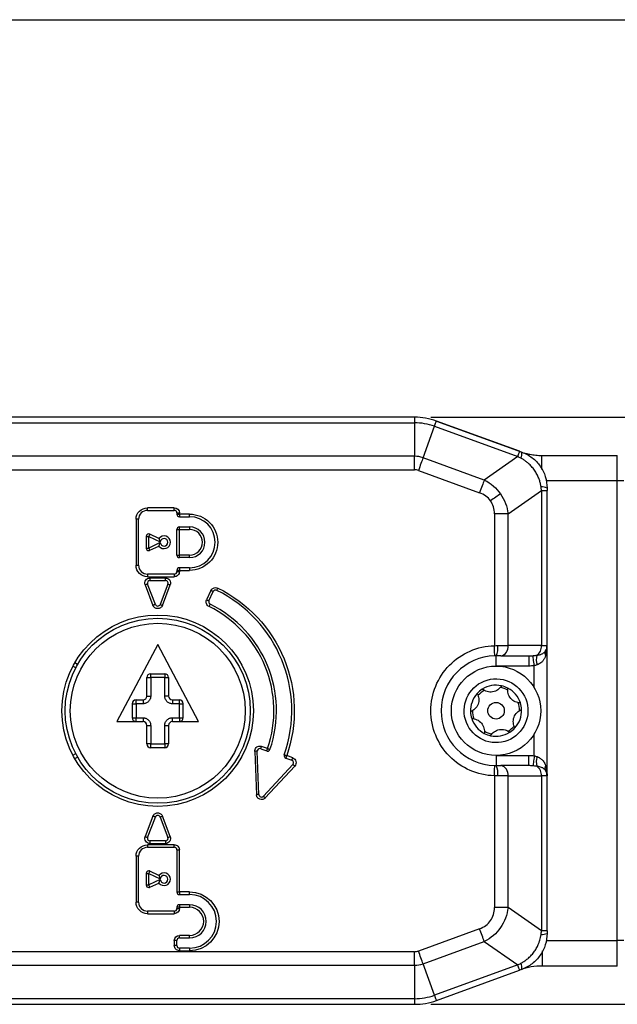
# Model space of a CAD drawing. Header units: millimetres. Extents: x 0 to 559, y 0 to 432.
# Tile 11 of 26: x 140 to 187, y 355 to 432. Entities that reach past the tile are written whole.
import ezdxf

# ---------------------------------------------------------------- set-up
doc = ezdxf.new("R2010")
doc.units = ezdxf.units.MM
doc.layers.add('DIMENSIONS', color=140, linetype='Continuous', lineweight=25)
doc.styles.add('SLDTEXTSTYLE0', font='TXT', dxfattribs={"width": 0.75})
doc.dimstyles.new('SLDDIMSTYLE0', dxfattribs={"dimtxt": 5.5, "dimasz": 4.5, "dimexe": 0, "dimexo": 0.0625, "dimgap": 1.375, "dimtad": 0, "dimtih": 1, "dimtoh": 1, "dimdec": 1, "dimrnd": 1e-09, "dimzin": 4, "dimdsep": 46, "dimtxsty": 'SLDTEXTSTYLE0', "dimsah": 1, "dimcen": 0.09, "dimadec": 0, "dimazin": 1, "dimtfac": 1, "dimtdec": 1, "dimtofl": 0, "dimtmove": 0, "dimatfit": 3, "dimfxl": 0, "dimfrac": 2, "dimtolj": 1, "dimtzin": 12, "dimarcsym": 0})

# ---------------------------------------------------------------- blocks, each defined once
blk = doc.blocks.new('_D_12')
at = {"layer": 'DIMENSIONS'}
for p, q in [((172.637, 400.657), (299.995, 400.657)), ((296.82, 400.657), (296.82, 386.696)), ((289.708, 378.467), (288.033, 378.467)), ((288.033, 378.467), (288.033, 369.736)), ((303.932, 378.467), (305.608, 378.467)), ((305.608, 378.467), (305.608, 369.736)), ((288.033, 369.736), (289.708, 369.736)), ((305.608, 369.736), (303.932, 369.736)), ((296.82, 354.657), (296.82, 368.619)), ((172.637, 354.657), (299.995, 354.657))]:
    blk.add_line(p, q, dxfattribs=at)
for points in [[(296.82, 400.657), (296.128, 396.157), (297.512, 396.157)], [(296.82, 354.657), (297.512, 359.157), (296.128, 359.157)]]:
    blk.add_solid(points, dxfattribs=at)
at = {"layer": 'DIMENSIONS', "char_height": 5.5, "attachment_point": 1, "style": 'SLDTEXTSTYLE0'}
for s, insert in [('46.0', (289.708, 386.674)), ('1.81', (289.708, 376.826))]:
    blk.add_mtext(s, dxfattribs=dict(at, insert=insert))

msp = doc.modelspace()

# ---------------------------------------------------------------- linework, layer by layer
at = {"color": 7, "linetype": 'Continuous'}
msp.add_line((0, 431.8), (558.8, 431.8), dxfattribs=at)
for p, q in [((171.367, 400.657), (61.849, 400.657)), ((171.367, 400.657), (171.367, 400.218)), ((61.849, 400.218), (171.367, 400.218)), ((171.367, 400.218), (171.367, 397.597)), ((172.031, 397.48), (172.927, 399.943)), ((172.927, 399.943), (179.449, 397.569)), ((173.077, 400.356), (179.728, 397.936)), ((179.599, 397.982), (173.077, 400.356)), ((171.367, 397.597), (137.128, 397.597)), ((171.367, 396.536), (171.367, 397.597)), ((176.827, 395.734), (172.031, 397.48)), ((179.449, 397.569), (176.827, 395.734)), ((181.336, 397.658), (187.249, 397.658)), ((187.249, 395.658), (187.249, 397.658)), ((138.222, 396.536), (171.367, 396.536)), ((171.668, 396.483), (176.464, 394.737)), ((187.249, 395.658), (181.678, 395.658)), ((187.249, 359.657), (187.249, 395.658)), ((187.749, 395.658), (187.249, 395.658)), ((178.688, 393.076), (181.31, 394.912)), ((181.31, 394.912), (181.31, 382.757)), ((181.31, 394.912), (181.749, 394.912)), ((181.749, 382.757), (181.749, 394.912)), ((152.549, 393.557), (150.449, 393.557)), ((150.449, 393.357), (150.449, 393.557)), ((152.549, 393.357), (152.549, 393.557)), ((149.549, 392.657), (149.549, 389.057)), ((149.749, 392.657), (149.549, 392.657)), ((149.749, 389.057), (149.749, 392.657)), ((150.449, 393.357), (152.549, 393.357)), ((152.749, 393.157), (152.749, 393.057)), ((152.749, 393.157), (152.949, 393.157)), ((152.749, 393.057), (152.949, 393.057)), ((152.949, 393.057), (152.949, 393.157)), ((153.749, 393.057), (152.949, 393.057)), ((152.949, 393.057), (152.949, 392.857)), ((152.949, 392.857), (153.749, 392.857)), ((153.749, 392.857), (153.749, 393.057)), ((177.628, 393.076), (177.628, 382.756)), ((178.688, 393.076), (177.628, 393.076)), ((178.688, 382.757), (178.688, 393.076)), ((152.949, 392.057), (153.749, 392.057)), ((152.949, 391.857), (152.949, 392.057)), ((153.749, 392.057), (153.749, 391.857)), ((150.349, 391.307), (150.549, 391.307)), ((150.349, 391.307), (150.349, 390.407)), ((150.549, 390.407), (150.549, 391.307)), ((150.549, 391.307), (151.45, 390.887)), ((151.348, 391.156), (150.633, 391.489)), ((152.749, 391.857), (152.949, 391.857)), ((152.749, 389.857), (152.749, 391.857)), ((152.949, 391.857), (153.749, 391.857)), ((152.949, 389.857), (152.949, 391.857)), ((150.349, 390.407), (150.549, 390.407)), ((151.45, 390.828), (150.549, 390.407)), ((150.633, 390.226), (151.348, 390.559)), ((152.749, 389.857), (152.949, 389.857)), ((153.749, 389.857), (152.949, 389.857)), ((152.949, 389.657), (152.949, 389.857)), ((153.749, 389.657), (152.949, 389.657)), ((153.749, 389.657), (153.749, 389.857)), ((149.549, 389.057), (149.749, 389.057)), ((152.949, 388.857), (152.949, 388.657)), ((153.749, 388.857), (152.949, 388.857)), ((153.749, 388.857), (153.749, 388.657)), ((152.549, 388.357), (150.449, 388.357)), ((150.449, 388.357), (150.449, 388.157)), ((150.449, 388.157), (152.549, 388.157)), ((151.859, 388.057), (150.639, 388.057)), ((150.639, 388.057), (150.639, 387.857)), ((151.859, 387.857), (151.859, 388.057)), ((152.549, 388.357), (152.549, 388.157)), ((152.749, 388.657), (152.749, 388.557)), ((152.949, 388.657), (152.749, 388.657)), ((152.749, 388.557), (152.949, 388.557)), ((152.949, 388.557), (152.949, 388.657)), ((152.949, 388.657), (153.749, 388.657)), ((150.265, 387.515), (150.875, 385.915)), ((151.062, 385.986), (150.452, 387.586)), ((150.639, 387.857), (151.859, 387.857)), ((152.046, 387.586), (151.436, 385.986)), ((151.623, 385.915), (152.232, 387.515)), ((155.42, 387.075), (155.082, 386.35)), ((155.263, 386.265), (155.601, 386.991)), ((151.249, 382.857), (148.049, 376.807)), ((154.449, 376.807), (151.249, 382.857)), ((177.888, 382.757), (178.688, 382.757)), ((181.31, 382.757), (178.688, 382.757)), ((181.31, 382.757), (181.749, 382.757)), ((181.749, 372.557), (181.749, 382.757)), ((177.749, 381.157), (177.749, 381.957)), ((178.123, 381.957), (180.318, 381.957)), ((180.318, 381.957), (180.318, 381.157)), ((181.724, 382.598), (181.622, 381.933)), ((144.826, 381.02), (144.609, 381.145)), ((144.97, 381.282), (144.754, 381.407)), ((180.318, 381.157), (177.749, 381.157)), ((180.749, 379.46), (180.749, 381.187)), ((150.699, 380.557), (151.799, 380.557)), ((150.699, 380.257), (150.699, 380.557)), ((151.799, 380.557), (151.799, 380.257)), ((150.399, 378.807), (150.399, 380.257)), ((150.399, 380.257), (150.699, 380.257)), ((150.699, 380.257), (150.699, 378.807)), ((151.799, 380.257), (150.699, 380.257)), ((151.799, 380.257), (152.099, 380.257)), ((151.799, 378.807), (151.799, 380.257)), ((152.099, 380.257), (152.099, 378.807)), ((150.399, 378.807), (150.699, 378.807)), ((152.099, 378.807), (151.799, 378.807)), ((149.249, 378.207), (149.249, 377.107)), ((149.249, 378.207), (149.549, 378.207)), ((149.549, 378.507), (150.099, 378.507)), ((149.549, 378.207), (149.549, 378.507)), ((150.099, 378.207), (149.549, 378.207)), ((149.549, 378.207), (149.549, 377.107)), ((150.099, 378.507), (150.099, 378.207)), ((152.399, 378.507), (152.949, 378.507)), ((152.399, 378.507), (152.399, 378.207)), ((152.949, 378.207), (152.399, 378.207)), ((152.949, 378.207), (152.949, 378.507)), ((152.949, 378.207), (153.249, 378.207)), ((152.949, 377.107), (152.949, 378.207)), ((153.249, 377.107), (153.249, 378.207)), ((148.049, 376.807), (150.099, 376.807)), ((149.249, 377.107), (149.549, 377.107)), ((149.549, 376.807), (149.549, 377.107)), ((149.549, 377.107), (150.099, 377.107)), ((150.099, 377.107), (150.099, 376.807)), ((150.399, 375.057), (150.399, 376.507)), ((150.399, 376.507), (150.699, 376.507)), ((150.699, 376.507), (150.699, 375.057)), ((151.799, 376.507), (152.099, 376.507)), ((151.799, 375.057), (151.799, 376.507)), ((152.099, 376.507), (152.099, 375.057)), ((152.399, 376.807), (152.399, 377.107)), ((152.399, 377.107), (152.949, 377.107)), ((152.399, 376.807), (154.449, 376.807)), ((152.949, 377.107), (152.949, 376.807)), ((152.949, 377.107), (153.249, 377.107)), ((180.749, 374.128), (180.749, 375.855)), ((150.699, 375.057), (150.399, 375.057)), ((150.699, 374.757), (150.699, 375.057)), ((150.699, 375.057), (151.799, 375.057)), ((152.099, 375.057), (151.799, 375.057)), ((151.799, 375.057), (151.799, 374.757)), ((144.609, 374.17), (144.826, 374.295)), ((151.799, 374.757), (150.699, 374.757)), ((158.847, 374.475), (158.98, 371.081)), ((159.18, 371.088), (159.047, 374.483)), ((159.316, 374.678), (159.783, 374.506)), ((159.853, 374.693), (159.386, 374.866)), ((177.749, 374.157), (177.749, 373.357)), ((177.749, 374.157), (180.318, 374.157)), ((180.318, 373.357), (180.318, 374.157)), ((144.754, 373.907), (144.97, 374.032)), ((161.833, 373.454), (159.526, 370.96)), ((161.285, 373.951), (161.755, 373.778)), ((161.825, 373.965), (161.354, 374.139)), ((159.673, 370.825), (161.98, 373.318)), ((180.318, 373.357), (178.123, 373.357)), ((177.628, 372.559), (177.628, 362.239)), ((178.688, 372.557), (177.888, 372.557)), ((178.688, 362.239), (178.688, 372.557)), ((178.688, 372.557), (181.31, 372.557)), ((181.31, 372.557), (181.31, 360.403)), ((181.749, 372.557), (181.31, 372.557)), ((181.749, 360.403), (181.749, 372.557)), ((150.875, 369.4), (150.265, 367.8)), ((150.452, 367.729), (151.062, 369.329)), ((151.436, 369.329), (152.046, 367.729)), ((152.232, 367.8), (151.623, 369.4)), ((150.639, 367.457), (150.639, 367.257)), ((151.859, 367.457), (150.639, 367.457)), ((150.639, 367.257), (151.859, 367.257)), ((151.859, 367.457), (151.859, 367.257)), ((152.549, 367.157), (150.449, 367.157)), ((150.449, 367.157), (150.449, 366.957)), ((150.449, 366.957), (152.549, 366.957)), ((152.549, 366.957), (152.549, 367.157)), ((152.749, 366.757), (152.749, 363.457)), ((152.749, 366.757), (152.949, 366.757)), ((152.949, 363.457), (152.949, 366.757)), ((149.549, 366.257), (149.549, 362.657)), ((149.749, 366.257), (149.549, 366.257)), ((149.749, 362.657), (149.749, 366.257)), ((150.349, 364.907), (150.549, 364.907)), ((150.349, 364.907), (150.349, 364.007)), ((150.549, 364.007), (150.549, 364.907)), ((150.549, 364.907), (151.45, 364.487)), ((151.348, 364.756), (150.633, 365.089)), ((151.45, 364.428), (150.549, 364.007)), ((150.633, 363.826), (151.348, 364.159)), ((150.349, 364.007), (150.549, 364.007)), ((152.749, 363.457), (152.949, 363.457)), ((153.749, 363.457), (152.949, 363.457)), ((152.949, 363.457), (152.949, 363.257)), ((153.749, 363.257), (153.749, 363.457)), ((149.749, 362.657), (149.549, 362.657)), ((152.949, 363.257), (153.749, 363.257)), ((152.549, 361.957), (150.449, 361.957)), ((150.449, 361.957), (150.449, 361.757)), ((152.549, 361.957), (152.549, 361.757)), ((152.749, 362.257), (152.749, 362.157)), ((152.949, 362.257), (152.749, 362.257)), ((152.749, 362.157), (152.949, 362.157)), ((153.749, 362.457), (152.949, 362.457)), ((152.949, 362.457), (152.949, 362.257)), ((152.949, 362.157), (152.949, 362.257)), ((152.949, 362.257), (153.749, 362.257)), ((153.749, 362.457), (153.749, 362.257)), ((178.688, 362.239), (177.628, 362.239)), ((181.31, 360.403), (178.688, 362.239)), ((150.449, 361.757), (152.549, 361.757)), ((176.464, 360.578), (171.668, 358.832)), ((181.749, 360.403), (181.31, 360.403)), ((152.549, 359.657), (152.549, 359.257)), ((152.749, 359.657), (152.549, 359.657)), ((152.749, 359.257), (152.749, 359.657)), ((153.749, 360.057), (152.949, 360.057)), ((152.949, 359.857), (152.949, 360.057)), ((152.949, 359.857), (153.749, 359.857)), ((153.749, 359.857), (153.749, 360.057)), ((172.031, 357.835), (176.827, 359.581)), ((176.827, 359.581), (179.449, 357.745)), ((181.678, 359.657), (187.249, 359.657)), ((187.749, 359.657), (187.249, 359.657)), ((187.249, 357.657), (187.249, 359.657)), ((171.367, 358.779), (138.222, 358.779)), ((152.749, 359.257), (152.549, 359.257)), ((152.949, 359.057), (152.949, 358.857)), ((153.749, 359.057), (152.949, 359.057)), ((152.949, 358.857), (153.749, 358.857)), ((153.749, 359.057), (153.749, 358.857)), ((171.367, 357.718), (171.367, 358.779)), ((181.373, 358.853), (181.373, 357.657)), ((137.128, 357.718), (171.367, 357.718)), ((171.367, 357.718), (171.367, 355.097)), ((172.927, 355.372), (172.031, 357.835)), ((179.449, 357.745), (172.927, 355.372)), ((173.077, 354.959), (179.599, 357.333)), ((179.663, 357.356), (179.599, 357.333)), ((187.249, 357.657), (181.373, 357.657)), ((171.367, 355.097), (61.849, 355.097)), ((171.367, 355.097), (171.367, 354.657)), ((61.849, 354.657), (171.367, 354.657))]:
    msp.add_line(p, q)
at = {"flags": 128}
for points in [[(172.927, 399.943), (172.961, 400.036), (172.991, 400.118), (173.017, 400.189), (173.038, 400.249), (173.055, 400.295), (173.068, 400.329), (173.075, 400.349), (173.077, 400.356)], [(172.031, 397.48), (171.993, 397.377), (171.953, 397.266), (171.91, 397.148), (171.864, 397.023), (171.817, 396.892), (171.768, 396.758), (171.718, 396.621), (171.668, 396.483)], [(179.449, 397.569), (179.482, 397.662), (179.512, 397.745), (179.538, 397.816), (179.56, 397.875), (179.577, 397.922), (179.589, 397.955), (179.596, 397.976), (179.599, 397.982)], [(176.827, 395.734), (176.79, 395.631), (176.749, 395.52), (176.706, 395.402), (176.661, 395.277), (176.613, 395.146), (176.565, 395.012), (176.515, 394.875), (176.464, 394.737)], [(178.102, 394.646), (178.018, 394.587), (177.929, 394.525), (177.835, 394.459), (177.737, 394.391), (177.637, 394.32), (177.534, 394.248), (177.429, 394.175), (177.324, 394.101)], [(150.633, 391.489), (150.632, 391.485), (150.627, 391.475), (150.619, 391.458), (150.609, 391.436), (150.596, 391.408), (150.581, 391.377), (150.565, 391.343), (150.549, 391.307)], [(150.633, 390.226), (150.632, 390.23), (150.627, 390.24), (150.619, 390.257), (150.609, 390.279), (150.596, 390.307), (150.581, 390.338), (150.565, 390.372), (150.549, 390.407)], [(150.452, 387.586), (150.449, 387.585), (150.438, 387.581), (150.421, 387.574), (150.398, 387.565), (150.369, 387.555), (150.337, 387.542), (150.302, 387.529), (150.265, 387.515)], [(152.046, 387.586), (152.049, 387.585), (152.06, 387.581), (152.077, 387.574), (152.1, 387.565), (152.129, 387.555), (152.161, 387.542), (152.196, 387.529), (152.232, 387.515)], [(155.87, 387.086), (155.872, 387.089), (155.877, 387.099), (155.885, 387.116), (155.896, 387.138), (155.909, 387.166), (155.925, 387.197), (155.941, 387.23), (155.958, 387.265)], [(155.601, 386.991), (155.598, 386.992), (155.587, 386.997), (155.571, 387.005), (155.548, 387.015), (155.521, 387.028), (155.489, 387.043), (155.455, 387.059), (155.42, 387.075)], [(151.062, 385.986), (151.058, 385.985), (151.048, 385.981), (151.031, 385.974), (151.007, 385.965), (150.979, 385.955), (150.947, 385.942), (150.912, 385.929), (150.875, 385.915)], [(151.436, 385.986), (151.439, 385.985), (151.45, 385.981), (151.467, 385.974), (151.491, 385.965), (151.519, 385.955), (151.551, 385.942), (151.586, 385.929), (151.623, 385.915)], [(155.082, 386.35), (155.117, 386.333), (155.151, 386.318), (155.182, 386.303), (155.21, 386.29), (155.232, 386.28), (155.249, 386.272), (155.259, 386.267), (155.263, 386.265)], [(155.356, 386.001), (155.354, 385.998), (155.349, 385.988), (155.341, 385.971), (155.33, 385.949), (155.317, 385.922), (155.301, 385.891), (155.285, 385.857), (155.268, 385.822)], [(177.647, 381.956), (177.646, 381.972), (177.645, 382.017), (177.643, 382.091), (177.641, 382.19), (177.638, 382.312), (177.635, 382.45), (177.631, 382.6), (177.628, 382.756)], [(180.749, 381.187), (180.73, 381.328), (180.711, 381.465), (180.693, 381.593), (180.677, 381.708), (180.664, 381.806), (180.653, 381.885), (180.645, 381.94), (180.641, 381.972)], [(159.047, 374.483), (159.043, 374.483), (159.032, 374.482), (159.014, 374.482), (158.989, 374.481), (158.958, 374.479), (158.924, 374.478), (158.886, 374.477), (158.847, 374.475)], [(159.316, 374.678), (159.318, 374.682), (159.322, 374.693), (159.328, 374.71), (159.337, 374.733), (159.347, 374.762), (159.359, 374.794), (159.372, 374.829), (159.386, 374.866)], [(159.783, 374.506), (159.785, 374.509), (159.789, 374.52), (159.795, 374.537), (159.804, 374.561), (159.814, 374.589), (159.826, 374.622), (159.839, 374.657), (159.853, 374.693)], [(159.853, 374.693), (159.89, 374.681), (159.925, 374.669), (159.958, 374.657), (159.986, 374.647), (160.01, 374.639), (160.027, 374.633), (160.038, 374.63), (160.042, 374.628)], [(161.165, 374.205), (161.169, 374.204), (161.179, 374.2), (161.197, 374.194), (161.22, 374.186), (161.249, 374.176), (161.282, 374.164), (161.317, 374.152), (161.354, 374.139)], [(161.354, 374.139), (161.34, 374.102), (161.327, 374.067), (161.315, 374.035), (161.305, 374.006), (161.296, 373.983), (161.29, 373.966), (161.286, 373.955), (161.285, 373.951)], [(161.755, 373.778), (161.757, 373.781), (161.761, 373.792), (161.767, 373.809), (161.776, 373.833), (161.786, 373.861), (161.798, 373.893), (161.811, 373.929), (161.825, 373.965)], [(161.833, 373.454), (161.836, 373.452), (161.844, 373.444), (161.858, 373.431), (161.876, 373.414), (161.898, 373.394), (161.924, 373.37), (161.951, 373.345), (161.98, 373.318)], [(180.749, 374.128), (180.73, 373.987), (180.711, 373.85), (180.693, 373.722), (180.677, 373.607), (180.664, 373.509), (180.653, 373.43), (180.645, 373.374), (180.641, 373.343)], [(177.628, 372.559), (177.631, 372.715), (177.635, 372.865), (177.638, 373.003), (177.641, 373.124), (177.643, 373.224), (177.645, 373.298), (177.646, 373.343), (177.647, 373.359)], [(159.18, 371.088), (159.176, 371.088), (159.164, 371.088), (159.146, 371.087), (159.121, 371.086), (159.091, 371.085), (159.056, 371.084), (159.019, 371.082), (158.98, 371.081)], [(159.526, 370.96), (159.529, 370.958), (159.537, 370.95), (159.551, 370.937), (159.569, 370.921), (159.592, 370.9), (159.617, 370.877), (159.644, 370.851), (159.673, 370.825)], [(151.062, 369.329), (151.058, 369.33), (151.048, 369.334), (151.031, 369.341), (151.007, 369.35), (150.979, 369.36), (150.947, 369.373), (150.912, 369.386), (150.875, 369.4)], [(151.436, 369.329), (151.439, 369.33), (151.45, 369.334), (151.467, 369.341), (151.491, 369.35), (151.519, 369.36), (151.551, 369.373), (151.586, 369.386), (151.623, 369.4)], [(150.265, 367.8), (150.302, 367.786), (150.337, 367.773), (150.369, 367.76), (150.398, 367.75), (150.421, 367.741), (150.438, 367.734), (150.449, 367.73), (150.452, 367.729)], [(152.046, 367.729), (152.049, 367.73), (152.06, 367.734), (152.077, 367.741), (152.1, 367.75), (152.129, 367.76), (152.161, 367.773), (152.196, 367.786), (152.232, 367.8)], [(150.549, 364.907), (150.565, 364.943), (150.581, 364.977), (150.596, 365.008), (150.609, 365.036), (150.619, 365.058), (150.627, 365.075), (150.632, 365.085), (150.633, 365.089)], [(150.633, 363.826), (150.632, 363.83), (150.627, 363.84), (150.619, 363.857), (150.609, 363.879), (150.596, 363.907), (150.581, 363.938), (150.565, 363.972), (150.549, 364.007)], [(176.827, 359.581), (176.79, 359.683), (176.749, 359.794), (176.706, 359.913), (176.661, 360.038), (176.613, 360.168), (176.565, 360.303), (176.515, 360.439), (176.464, 360.578)], [(172.031, 357.835), (171.993, 357.938), (171.953, 358.049), (171.91, 358.167), (171.864, 358.292), (171.817, 358.423), (171.768, 358.557), (171.718, 358.694), (171.668, 358.832)], [(179.599, 357.333), (179.596, 357.339), (179.589, 357.36), (179.577, 357.393), (179.56, 357.44), (179.538, 357.499), (179.512, 357.57), (179.482, 357.653), (179.449, 357.745)], [(172.927, 355.372), (172.961, 355.279), (172.991, 355.197), (173.017, 355.125), (173.038, 355.066), (173.055, 355.02), (173.068, 354.986), (173.075, 354.966), (173.077, 354.959)]]:
    msp.add_lwpolyline(points, dxfattribs=at)
for centre, radius in [((151.249, 377.657), 7.5), ((151.249, 377.657), 7.25), ((151.249, 377.657), 6.85), ((177.749, 377.657), 3.5), ((177.749, 377.657), 0.65)]:
    msp.add_circle(centre, radius)
for centre, radius, start, end in [((171.367, 395.657), 5, 70, 90), ((171.367, 395.657), 4.561, 70, 90), ((171.367, 395.657), 1.939, 70, 90), ((178.807, 397.834), 0.972, 336.32989, 4.99832), ((181.338, 394.218), 0.972, 65.00168, 93.66996), ((150.449, 392.657), 0.7, 90, 180), ((152.549, 393.157), 0.2, 0, 90), ((152.949, 393.057), 0.2, 180, 270), ((153.749, 390.857), 2, 270, 90), ((152.949, 391.857), 0.2, 90, 180), ((153.749, 390.857), 1.2, 270, 90), ((150.549, 391.307), 0.2, 90, 180), ((150.549, 391.307), 0.2, 65, 90), ((151.749, 390.857), 0.5, 216.61844, 143.38156), ((150.549, 390.407), 0.2, 180, 270), ((150.549, 390.407), 0.2, 270, 295), ((152.949, 389.857), 0.2, 180, 270), ((150.449, 389.057), 0.7, 180, 270), ((152.949, 388.657), 0.2, 90, 180), ((152.549, 388.557), 0.2, 270, 0), ((150.639, 387.657), 0.2, 90, 200.86154), ((151.859, 387.657), 0.2, 339.13846, 90), ((155.782, 386.906), 0.2, 63.88739, 155), ((151.249, 377.657), 10.5, 340.80302, 63.88739), ((151.249, 386.057), 0.2, 200.86154, 339.13846), ((155.444, 386.181), 0.2, 155, 243.79368), ((151.249, 377.657), 9.3, 340.99136, 63.79368), ((176.63, 382.563), 1.273, 331.56829, 8.76669), ((177.981, 382.657), 0.714, 281.4217, 8.04949), ((180.478, 382.701), 0.834, 303.40106, 3.85731), ((180.949, 382.757), 0.8, 328.96487, 0), ((177.749, 377.657), 4.3, 91.3631, 268.6369), ((182.506, 381.678), 1.603, 168.23153, 195.37194), ((182.041, 382.126), 0.462, 151.70864, 204.75727), ((150.699, 380.257), 0.3, 90, 180), ((151.799, 380.257), 0.3, 0, 90), ((177.749, 377.657), 2, 77.7816, 122.44489), ((177.749, 377.657), 2, 62.44489, 77.7816), ((150.099, 378.807), 0.3, 270, 0), ((152.399, 378.807), 0.3, 180, 270), ((177.749, 377.657), 2, 137.7816, 182.44489), ((177.749, 377.657), 2, 122.44489, 137.7816), ((177.749, 377.657), 1.85, 120.46625, 139.76024), ((177.749, 377.657), 1.85, 60.46625, 79.76024), ((177.749, 377.657), 2, 17.7816, 62.44489), ((149.549, 378.207), 0.3, 90, 180), ((152.949, 378.207), 0.3, 0, 90), ((177.749, 377.657), 1.85, 0.46625, 19.76024), ((177.749, 377.657), 2, 2.44489, 17.7816), ((177.749, 377.657), 2, 182.44489, 197.7816), ((177.749, 377.657), 1.85, 180.46625, 199.76024), ((177.749, 377.657), 2, 317.7816, 2.44489), ((149.549, 377.107), 0.3, 180, 270), ((150.099, 376.507), 0.3, 0, 90), ((152.399, 376.507), 0.3, 90, 180), ((152.949, 377.107), 0.3, 270, 0), ((177.749, 377.657), 2, 197.7816, 242.44489), ((177.749, 377.657), 1.85, 300.46625, 319.76024), ((177.749, 377.657), 2, 242.44489, 257.7816), ((177.749, 377.657), 1.85, 240.46625, 259.76024), ((177.749, 377.657), 2, 257.7816, 302.44489), ((177.749, 377.657), 2, 302.44489, 317.7816), ((150.699, 375.057), 0.3, 180, 270), ((151.799, 375.057), 0.3, 270, 0), ((159.247, 374.491), 0.2, 69.73201, 182.23201), ((159.853, 374.693), 0.2, 249.73201, 270), ((159.853, 374.693), 0.2, 270, 340.99136), ((161.354, 374.139), 0.2, 160.80302, 249.73201), ((161.686, 373.59), 0.2, 317.23201, 69.73201), ((182.506, 373.637), 1.603, 164.62806, 191.76847), ((182.041, 373.189), 0.462, 155.24273, 208.29136), ((176.63, 372.751), 1.273, 351.23331, 28.43171), ((177.981, 372.657), 0.714, 351.95051, 78.5783), ((180.478, 372.614), 0.834, 356.14269, 56.59894), ((180.949, 372.557), 0.8, 0, 31.03513), ((159.379, 371.096), 0.2, 182.23201, 317.23201), ((151.249, 369.257), 0.2, 20.86154, 159.13846), ((150.639, 367.657), 0.2, 159.13846, 270), ((151.859, 367.657), 0.2, 270, 20.86154), ((150.449, 366.257), 0.7, 90, 180), ((152.549, 366.757), 0.2, 0, 90), ((150.549, 364.907), 0.2, 90, 180), ((150.549, 364.907), 0.2, 65, 90), ((151.749, 364.457), 0.5, 216.61844, 143.38156), ((150.549, 364.007), 0.2, 180, 270), ((150.549, 364.007), 0.2, 270, 295), ((152.949, 363.457), 0.2, 180, 270), ((150.449, 362.657), 0.7, 180, 270), ((153.749, 361.157), 2.1, 270, 90), ((152.549, 362.157), 0.2, 270, 0), ((152.949, 362.257), 0.2, 90, 180), ((153.749, 361.157), 1.3, 270, 90), ((152.949, 359.657), 0.2, 90, 180), ((181.338, 361.096), 0.972, 266.33004, 294.99832), ((152.949, 359.257), 0.2, 180, 270), ((171.367, 359.657), 1.939, 270, 290), ((181.373, 352.657), 5, 90, 110), ((178.807, 357.481), 0.972, 355.00168, 23.67011), ((171.367, 359.657), 4.561, 270, 290), ((171.367, 359.657), 5, 270, 290)]:
    msp.add_arc(centre, radius, start, end)
for points, knots in [([(179.697, 397.443), (179.655, 397.465), (179.573, 397.507), (179.49, 397.549), (179.449, 397.569)], [0, 0, 0, 0, 0.503039, 1, 1, 1, 1]), ([(181.276, 395.188), (181.27, 395.234), (181.256, 395.325), (181.228, 395.462), (181.192, 395.601), (181.148, 395.74), (181.072, 395.943), (180.95, 396.205), (180.761, 396.51), (180.539, 396.791), (180.312, 397.018), (180.096, 397.195), (179.901, 397.332), (179.764, 397.407), (179.697, 397.443)], [0, 0, 0, 0, 0.048138, 0.0972, 0.147262, 0.198392, 0.250659, 0.374598, 0.500445, 0.626259, 0.750188, 0.836359, 0.919522, 1, 1, 1, 1]), ([(179.775, 397.918), (180.064, 397.813), (180.331, 397.667), (180.818, 397.293), (181.031, 397.071), (181.294, 396.694), (181.373, 396.561), (181.508, 396.287), (181.564, 396.146), (181.702, 395.709), (181.749, 395.399), (181.749, 395.099)], [0, 0, 0, 0, 0.25, 0.25, 0.5, 0.5, 0.625, 0.625, 0.75, 0.75, 1, 1, 1, 1]), ([(179.933, 397.873), (179.985, 397.856), (180.139, 397.807), (180.447, 397.74), (180.863, 397.674), (181.175, 397.663), (181.336, 397.658)], [0, 0, 0, 0, 0.1149602, 0.3417635, 0.6625163, 1, 1, 1, 1]), ([(181.332, 396.548), (181.332, 396.555), (181.332, 396.614), (181.332, 396.717), (181.333, 396.856), (181.333, 396.986), (181.334, 397.108), (181.334, 397.22), (181.334, 397.319), (181.335, 397.407), (181.335, 397.483), (181.335, 397.567), (181.336, 397.623), (181.336, 397.653), (181.336, 397.656), (181.336, 397.658)], [0, 0, 0, 0, 0.0103335, 0.0877374, 0.1624224, 0.2376257, 0.3144645, 0.3918689, 0.4665539, 0.5417569, 0.6185948, 0.6959983, 0.8457564, 0.9225965, 1, 1, 1, 1]), ([(181.31, 394.912), (181.304, 394.957), (181.294, 395.049), (181.282, 395.142), (181.276, 395.188)], [0, 0, 0, 0, 0.496961, 1, 1, 1, 1]), ([(153.749, 393.057), (154.332, 393.057), (154.892, 392.826), (155.717, 392), (155.949, 391.441), (155.949, 390.274), (155.717, 389.714), (154.892, 388.889), (154.332, 388.657), (153.749, 388.657)], [0, 0, 0, 0, 0.25, 0.25, 0.5, 0.5, 0.75, 0.75, 1, 1, 1, 1]), ([(151.348, 391.156), (151.348, 391.155), (151.348, 391.153), (151.352, 391.139), (151.358, 391.118), (151.365, 391.091), (151.38, 391.044), (151.406, 390.973), (151.436, 390.916), (151.45, 390.887)], [0, 0, 0, 0, 0.098956, 0.19707, 0.296237, 0.397724, 0.50206, 0.753392, 1, 1, 1, 1]), ([(151.749, 391.157), (151.675, 391.157), (151.603, 391.13), (151.492, 391.03), (151.458, 390.961), (151.45, 390.887)], [0, 0, 0, 0, 0.5, 0.5, 1, 1, 1, 1]), ([(151.749, 390.557), (151.915, 390.557), (152.049, 390.692), (152.049, 391.023), (151.915, 391.157), (151.749, 391.157)], [0, 0, 0, 0, 0.5, 0.5, 1, 1, 1, 1]), ([(153.749, 389.857), (154.014, 389.857), (154.269, 389.963), (154.644, 390.338), (154.749, 390.592), (154.749, 391.123), (154.644, 391.377), (154.269, 391.752), (154.014, 391.857), (153.749, 391.857)], [0, 0, 0, 0, 0.25, 0.25, 0.5, 0.5, 0.75, 0.75, 1, 1, 1, 1]), ([(151.348, 390.559), (151.348, 390.56), (151.348, 390.562), (151.352, 390.575), (151.357, 390.595), (151.365, 390.622), (151.38, 390.669), (151.405, 390.74), (151.435, 390.798), (151.45, 390.828)], [0, 0, 0, 0, 0.093176, 0.188184, 0.2869, 0.391003, 0.501925, 0.739417, 1, 1, 1, 1]), ([(151.45, 390.828), (151.458, 390.754), (151.492, 390.685), (151.603, 390.585), (151.675, 390.557), (151.749, 390.557)], [0, 0, 0, 0, 0.5, 0.5, 1, 1, 1, 1]), ([(150.265, 387.515), (150.219, 387.638), (150.235, 387.776), (150.384, 387.993), (150.508, 388.057), (150.639, 388.057)], [0, 0, 0, 0, 0.5, 0.5, 1, 1, 1, 1]), ([(151.859, 388.057), (151.99, 388.057), (152.113, 387.993), (152.263, 387.776), (152.279, 387.638), (152.232, 387.515)], [0, 0, 0, 0, 0.5, 0.5, 1, 1, 1, 1]), ([(152.949, 388.557), (152.949, 388.451), (152.907, 388.35), (152.757, 388.2), (152.655, 388.157), (152.549, 388.157)], [0, 0, 0, 0, 0.5, 0.5, 1, 1, 1, 1]), ([(155.42, 387.075), (155.452, 387.144), (155.503, 387.203), (155.632, 387.284), (155.706, 387.306), (155.782, 387.306)], [0, 0, 0, 0, 0.5, 0.5, 1, 1, 1, 1]), ([(155.958, 387.265), (158.306, 386.115), (160.151, 384.144), (162.14, 379.307), (162.214, 376.608), (161.354, 374.139)], [0, 0, 0, 0, 0.5, 0.5, 1, 1, 1, 1]), ([(151.623, 385.915), (151.594, 385.839), (151.543, 385.774), (151.409, 385.682), (151.33, 385.657), (151.168, 385.657), (151.089, 385.682), (150.955, 385.774), (150.904, 385.839), (150.875, 385.915)], [0, 0, 0, 0, 0.25, 0.25, 0.5, 0.5, 0.75, 0.75, 1, 1, 1, 1]), ([(155.268, 385.822), (155.174, 385.868), (155.102, 385.949), (155.032, 386.147), (155.037, 386.255), (155.082, 386.35)], [0, 0, 0, 0, 0.5, 0.5, 1, 1, 1, 1]), ([(159.853, 374.693), (160.574, 376.789), (160.507, 379.075), (158.819, 383.173), (157.256, 384.843), (155.268, 385.822)], [0, 0, 0, 0, 0.5, 0.5, 1, 1, 1, 1]), ([(177.628, 372.559), (176.296, 372.591), (175.03, 373.142), (173.17, 375.047), (172.649, 376.326), (172.649, 378.989), (173.17, 380.268), (175.03, 382.173), (176.296, 382.724), (177.628, 382.756)], [0, 0, 0, 0, 0.25, 0.25, 0.5, 0.5, 0.75, 0.75, 1, 1, 1, 1]), ([(180.641, 381.972), (180.674, 381.975), (180.74, 381.982), (180.838, 381.993), (180.904, 382.001), (180.937, 382.005)], [0, 0, 0, 0, 0.321272, 0.65436, 1, 1, 1, 1]), ([(180.937, 382.005), (180.967, 382.01), (181.029, 382.02), (181.118, 382.039), (181.205, 382.062), (181.289, 382.09), (181.385, 382.129), (181.482, 382.184), (181.572, 382.256), (181.614, 382.316), (181.634, 382.345)], [0, 0, 0, 0, 0.094343, 0.191455, 0.291422, 0.394285, 0.500031, 0.673495, 0.840739, 1, 1, 1, 1]), ([(181.622, 381.933), (181.611, 381.902), (181.589, 381.842), (181.549, 381.756), (181.502, 381.675), (181.448, 381.598), (181.372, 381.509), (181.265, 381.413), (181.123, 381.32), (181.014, 381.275), (180.96, 381.253)], [0, 0, 0, 0, 0.100971, 0.201128, 0.300788, 0.400276, 0.499916, 0.671948, 0.837891, 1, 1, 1, 1]), ([(180.749, 381.187), (180.677, 381.178), (180.534, 381.161), (180.39, 381.159), (180.318, 381.157)], [0, 0, 0, 0, 0.49885, 1, 1, 1, 1]), ([(180.96, 381.253), (180.922, 381.24), (180.853, 381.215), (180.781, 381.195), (180.749, 381.187)], [0, 0, 0, 0, 0.5584474, 1, 1, 1, 1]), ([(177.31, 380.119), (178.668, 380.361), (179.968, 379.455), (180.452, 376.738), (179.546, 375.439), (178.188, 375.196)], [0, 0, 0, 0, 0.5, 0.5, 1, 1, 1, 1]), ([(178.188, 375.196), (176.83, 374.954), (175.53, 375.86), (175.045, 378.577), (175.952, 379.876), (177.31, 380.119)], [0, 0, 0, 0, 0.5, 0.5, 1, 1, 1, 1]), ([(178.172, 379.612), (178.103, 379.494), (178.009, 379.389), (177.776, 379.222), (177.636, 379.161), (177.335, 379.107), (177.183, 379.116), (176.907, 379.192), (176.782, 379.258), (176.676, 379.345)], [0, 0, 0, 0, 0.25, 0.25, 0.5, 0.5, 0.75, 0.75, 1, 1, 1, 1]), ([(150.699, 378.807), (150.698, 378.782), (150.696, 378.732), (150.682, 378.658), (150.654, 378.571), (150.604, 378.476), (150.526, 378.38), (150.431, 378.302), (150.324, 378.248), (150.212, 378.213), (150.137, 378.209), (150.099, 378.207)], [0, 0, 0, 0, 0.0801404, 0.1597659, 0.240153, 0.3698387, 0.5000935, 0.6297794, 0.7600344, 0.8798785, 1, 1, 1, 1]), ([(152.399, 378.207), (152.374, 378.208), (152.324, 378.21), (152.249, 378.225), (152.163, 378.253), (152.067, 378.302), (151.972, 378.38), (151.894, 378.476), (151.839, 378.582), (151.805, 378.694), (151.801, 378.77), (151.799, 378.807)], [0, 0, 0, 0, 0.08014, 0.159766, 0.240153, 0.369839, 0.500093, 0.629779, 0.760034, 0.879879, 1, 1, 1, 1]), ([(176.268, 379.001), (176.336, 378.882), (176.379, 378.748), (176.407, 378.463), (176.39, 378.311), (176.288, 378.028), (176.203, 377.898), (175.999, 377.696), (175.879, 377.621), (175.751, 377.572)], [0, 0, 0, 0, 0.25, 0.25, 0.5, 0.5, 0.75, 0.75, 1, 1, 1, 1]), ([(179.653, 378.268), (179.516, 378.269), (179.379, 378.298), (179.117, 378.417), (178.994, 378.508), (178.8, 378.737), (178.73, 378.876), (178.657, 379.153), (178.652, 379.295), (178.674, 379.431)], [0, 0, 0, 0, 0.25, 0.25, 0.5, 0.5, 0.75, 0.75, 1, 1, 1, 1]), ([(179.23, 376.314), (179.162, 376.433), (179.119, 376.567), (179.091, 376.852), (179.108, 377.004), (179.21, 377.287), (179.294, 377.417), (179.499, 377.619), (179.618, 377.694), (179.747, 377.743)], [0, 0, 0, 0, 0.25, 0.25, 0.5, 0.5, 0.75, 0.75, 1, 1, 1, 1]), ([(150.099, 377.107), (150.124, 377.107), (150.174, 377.105), (150.248, 377.09), (150.335, 377.062), (150.431, 377.013), (150.526, 376.935), (150.604, 376.839), (150.659, 376.733), (150.693, 376.621), (150.697, 376.545), (150.699, 376.507)], [0, 0, 0, 0, 0.0801404, 0.1597659, 0.240153, 0.3698387, 0.5000935, 0.6297794, 0.7600344, 0.8798785, 1, 1, 1, 1]), ([(151.799, 376.507), (151.8, 376.533), (151.802, 376.583), (151.816, 376.657), (151.844, 376.744), (151.894, 376.839), (151.972, 376.934), (152.067, 377.013), (152.174, 377.067), (152.286, 377.101), (152.361, 377.105), (152.399, 377.107)], [0, 0, 0, 0, 0.0801404, 0.1597659, 0.240153, 0.3698387, 0.5000935, 0.6297794, 0.7600344, 0.8798785, 1, 1, 1, 1]), ([(175.844, 377.047), (175.982, 377.046), (176.119, 377.017), (176.38, 376.898), (176.503, 376.807), (176.698, 376.578), (176.768, 376.439), (176.841, 376.161), (176.846, 376.02), (176.824, 375.884)], [0, 0, 0, 0, 0.25, 0.25, 0.5, 0.5, 0.75, 0.75, 1, 1, 1, 1]), ([(177.326, 375.703), (177.395, 375.821), (177.489, 375.926), (177.722, 376.093), (177.862, 376.154), (178.163, 376.208), (178.315, 376.199), (178.591, 376.123), (178.716, 376.057), (178.822, 375.97)], [0, 0, 0, 0, 0.25, 0.25, 0.5, 0.5, 0.75, 0.75, 1, 1, 1, 1]), ([(158.847, 374.475), (158.843, 374.584), (158.883, 374.69), (159.034, 374.846), (159.138, 374.891), (159.247, 374.891)], [0, 0, 0, 0, 0.5, 0.5, 1, 1, 1, 1]), ([(180.318, 374.157), (180.39, 374.156), (180.534, 374.154), (180.677, 374.137), (180.749, 374.128)], [0, 0, 0, 0, 0.50115, 1, 1, 1, 1]), ([(161.825, 373.965), (161.95, 373.919), (162.044, 373.813), (162.106, 373.553), (162.071, 373.416), (161.98, 373.318)], [0, 0, 0, 0, 0.5, 0.5, 1, 1, 1, 1]), ([(180.749, 374.128), (180.781, 374.119), (180.853, 374.1), (180.922, 374.075), (180.96, 374.062)], [0, 0, 0, 0, 0.441553, 1, 1, 1, 1]), ([(180.96, 374.062), (180.987, 374.051), (181.042, 374.03), (181.119, 373.992), (181.192, 373.949), (181.262, 373.901), (181.326, 373.847), (181.404, 373.771), (181.487, 373.667), (181.566, 373.532), (181.603, 373.432), (181.622, 373.382)], [0, 0, 0, 0, 0.080788, 0.162236, 0.244644, 0.3283, 0.413479, 0.500444, 0.666252, 0.832273, 1, 1, 1, 1]), ([(181.622, 373.382), (181.634, 373.342), (181.661, 373.257), (181.693, 373.121), (181.721, 372.968), (181.744, 372.778), (181.747, 372.639), (181.749, 372.557)], [0, 0, 0, 0, 0.1498408, 0.3163545, 0.4995906, 0.7068491, 1, 1, 1, 1]), ([(180.937, 373.31), (180.887, 373.316), (180.791, 373.328), (180.69, 373.338), (180.641, 373.343)], [0, 0, 0, 0, 0.513718, 1, 1, 1, 1]), ([(181.634, 372.97), (181.623, 372.988), (181.599, 373.023), (181.554, 373.071), (181.501, 373.116), (181.439, 373.156), (181.352, 373.201), (181.237, 373.245), (181.092, 373.284), (180.988, 373.301), (180.937, 373.31)], [0, 0, 0, 0, 0.094551, 0.192206, 0.292635, 0.395455, 0.500243, 0.674762, 0.84129, 1, 1, 1, 1]), ([(159.673, 370.825), (159.619, 370.766), (159.55, 370.726), (159.396, 370.689), (159.315, 370.694), (159.167, 370.748), (159.102, 370.797), (159.009, 370.925), (158.983, 371.002), (158.98, 371.081)], [0, 0, 0, 0, 0.25, 0.25, 0.5, 0.5, 0.75, 0.75, 1, 1, 1, 1]), ([(150.875, 369.4), (150.904, 369.476), (150.955, 369.541), (151.089, 369.633), (151.168, 369.657), (151.249, 369.657)], [0, 0, 0, 0, 0.5, 0.5, 1, 1, 1, 1]), ([(151.249, 369.657), (151.33, 369.657), (151.409, 369.633), (151.543, 369.541), (151.594, 369.476), (151.623, 369.4)], [0, 0, 0, 0, 0.5, 0.5, 1, 1, 1, 1]), ([(150.639, 367.257), (150.508, 367.257), (150.384, 367.322), (150.235, 367.539), (150.219, 367.677), (150.265, 367.8)], [0, 0, 0, 0, 0.5, 0.5, 1, 1, 1, 1]), ([(152.232, 367.8), (152.279, 367.677), (152.263, 367.539), (152.113, 367.322), (151.99, 367.257), (151.859, 367.257)], [0, 0, 0, 0, 0.5, 0.5, 1, 1, 1, 1]), ([(152.549, 367.157), (152.655, 367.157), (152.757, 367.115), (152.907, 366.965), (152.949, 366.864), (152.949, 366.757)], [0, 0, 0, 0, 0.5, 0.5, 1, 1, 1, 1]), ([(151.348, 364.756), (151.348, 364.755), (151.348, 364.753), (151.352, 364.739), (151.358, 364.718), (151.365, 364.691), (151.38, 364.644), (151.406, 364.573), (151.436, 364.516), (151.45, 364.487)], [0, 0, 0, 0, 0.098956, 0.19707, 0.296237, 0.397724, 0.50206, 0.753392, 1, 1, 1, 1]), ([(151.348, 364.159), (151.348, 364.16), (151.348, 364.162), (151.352, 364.175), (151.357, 364.195), (151.365, 364.222), (151.38, 364.269), (151.405, 364.34), (151.435, 364.398), (151.45, 364.428)], [0, 0, 0, 0, 0.0931763, 0.1881838, 0.2869002, 0.3910029, 0.5019249, 0.7394173, 1, 1, 1, 1]), ([(151.749, 364.757), (151.675, 364.757), (151.603, 364.73), (151.492, 364.63), (151.458, 364.561), (151.45, 364.487)], [0, 0, 0, 0, 0.5, 0.5, 1, 1, 1, 1]), ([(151.45, 364.428), (151.458, 364.354), (151.492, 364.285), (151.603, 364.185), (151.675, 364.157), (151.749, 364.157)], [0, 0, 0, 0, 0.5, 0.5, 1, 1, 1, 1]), ([(151.749, 364.157), (151.915, 364.157), (152.049, 364.292), (152.049, 364.623), (151.915, 364.757), (151.749, 364.757)], [0, 0, 0, 0, 0.5, 0.5, 1, 1, 1, 1]), ([(153.749, 363.457), (155.018, 363.457), (156.049, 362.427), (156.049, 359.888), (155.018, 358.857), (153.749, 358.857)], [0, 0, 0, 0, 0.5, 0.5, 1, 1, 1, 1]), ([(150.449, 361.757), (150.21, 361.757), (149.981, 361.852), (149.644, 362.19), (149.549, 362.419), (149.549, 362.657)], [0, 0, 0, 0, 0.5, 0.5, 1, 1, 1, 1]), ([(153.749, 360.057), (154.356, 360.057), (154.849, 360.55), (154.849, 361.765), (154.356, 362.257), (153.749, 362.257)], [0, 0, 0, 0, 0.5, 0.5, 1, 1, 1, 1]), ([(176.464, 360.578), (176.83, 360.71), (177.124, 360.929), (177.523, 361.499), (177.628, 361.85), (177.628, 362.239)], [0, 0, 0, 0, 0.5, 0.5, 1, 1, 1, 1]), ([(178.688, 362.239), (178.623, 361.663), (178.422, 361.125), (177.783, 360.212), (177.346, 359.839), (176.827, 359.581)], [0, 0, 0, 0, 0.5, 0.5, 1, 1, 1, 1]), ([(181.276, 360.127), (181.282, 360.173), (181.294, 360.265), (181.304, 360.358), (181.31, 360.403)], [0, 0, 0, 0, 0.503039, 1, 1, 1, 1]), ([(179.697, 357.871), (179.737, 357.893), (179.819, 357.937), (179.938, 358.011), (180.056, 358.092), (180.172, 358.181), (180.337, 358.321), (180.541, 358.526), (180.763, 358.807), (180.951, 359.112), (181.087, 359.403), (181.18, 359.667), (181.241, 359.897), (181.264, 360.051), (181.276, 360.127)], [0, 0, 0, 0, 0.0481381, 0.0972003, 0.1472615, 0.1983923, 0.2506589, 0.3745981, 0.5004452, 0.6262594, 0.7501881, 0.8363593, 0.9195219, 1, 1, 1, 1]), ([(181.749, 360.216), (181.749, 359.908), (181.703, 359.607), (181.518, 359.021), (181.382, 358.746), (181.119, 358.37), (181.02, 358.25), (180.809, 358.03), (180.696, 357.928), (180.332, 357.65), (180.057, 357.499), (179.775, 357.397)], [0, 0, 0, 0, 0.25, 0.25, 0.5, 0.5, 0.625, 0.625, 0.75, 0.75, 1, 1, 1, 1]), ([(152.949, 358.857), (152.843, 358.857), (152.741, 358.9), (152.591, 359.05), (152.549, 359.151), (152.549, 359.257)], [0, 0, 0, 0, 0.5, 0.5, 1, 1, 1, 1]), ([(179.449, 357.745), (179.49, 357.766), (179.573, 357.808), (179.655, 357.85), (179.697, 357.871)], [0, 0, 0, 0, 0.496961, 1, 1, 1, 1])]:
    msp.add_open_spline(points, degree=3, knots=knots)
for points in [[(179.599, 397.982), (179.657, 397.961), (179.715, 397.94), (179.775, 397.918)], [(179.728, 397.936), (179.728, 397.936), (179.728, 397.933), (179.726, 397.929)], [(171.668, 396.483), (171.572, 396.518), (171.47, 396.536), (171.367, 396.536)], [(176.827, 395.734), (177.346, 395.475), (177.783, 395.103), (178.102, 394.646)], [(181.749, 395.099), (181.749, 395.036), (181.749, 394.973), (181.749, 394.912)], [(177.324, 394.101), (177.124, 394.387), (176.83, 394.604), (176.464, 394.737)], [(178.102, 394.646), (178.422, 394.19), (178.623, 393.652), (178.688, 393.076)], [(149.549, 392.657), (149.549, 393.154), (149.952, 393.557), (150.449, 393.557)], [(152.549, 393.557), (152.77, 393.557), (152.949, 393.378), (152.949, 393.157)], [(177.628, 393.076), (177.628, 393.465), (177.524, 393.816), (177.324, 394.101)], [(150.449, 388.157), (149.952, 388.157), (149.549, 388.561), (149.549, 389.057)], [(155.782, 387.306), (155.843, 387.306), (155.904, 387.292), (155.958, 387.265)], [(177.628, 382.756), (177.715, 382.756), (177.802, 382.757), (177.888, 382.757)], [(177.749, 381.957), (177.715, 381.957), (177.681, 381.957), (177.647, 381.956)], [(178.123, 381.957), (178.021, 381.957), (177.89, 381.957), (177.749, 381.957)], [(180.318, 381.957), (180.426, 381.957), (180.534, 381.962), (180.641, 381.972)], [(159.247, 374.891), (159.294, 374.891), (159.341, 374.882), (159.386, 374.866)], [(177.647, 373.359), (177.681, 373.358), (177.715, 373.357), (177.749, 373.357)], [(177.749, 373.357), (177.89, 373.357), (178.021, 373.357), (178.123, 373.357)], [(180.641, 373.343), (180.534, 373.353), (180.426, 373.357), (180.318, 373.357)], [(177.888, 372.557), (177.802, 372.558), (177.715, 372.558), (177.628, 372.559)], [(149.549, 366.257), (149.549, 366.754), (149.952, 367.157), (150.449, 367.157)], [(152.949, 362.157), (152.949, 361.937), (152.77, 361.757), (152.549, 361.757)], [(181.749, 360.403), (181.749, 360.342), (181.749, 360.279), (181.749, 360.216)], [(152.549, 359.657), (152.549, 359.878), (152.728, 360.057), (152.949, 360.057)], [(171.367, 358.779), (171.47, 358.779), (171.572, 358.797), (171.668, 358.832)], [(179.775, 357.397), (179.715, 357.375), (179.657, 357.354), (179.599, 357.333)]]:
    msp.add_open_spline(points, degree=3)

# ---------------------------------------------------------------- dimensions: what is measured, and where the dimension line sits
at = {"layer": 'DIMENSIONS'}
dim = msp.add_linear_dim(base=(296.82, 354.657), p1=(171.367, 400.657), p2=(171.367, 354.657), angle=90, dimstyle='SLDDIMSTYLE0', dxfattribs=at)
dim.commit()
dim.dimension.update_dxf_attribs({"geometry": '_D_12', "text_midpoint": (296.82, 377.657), "dimtype": 160})

doc.saveas('drawing.dxf')
